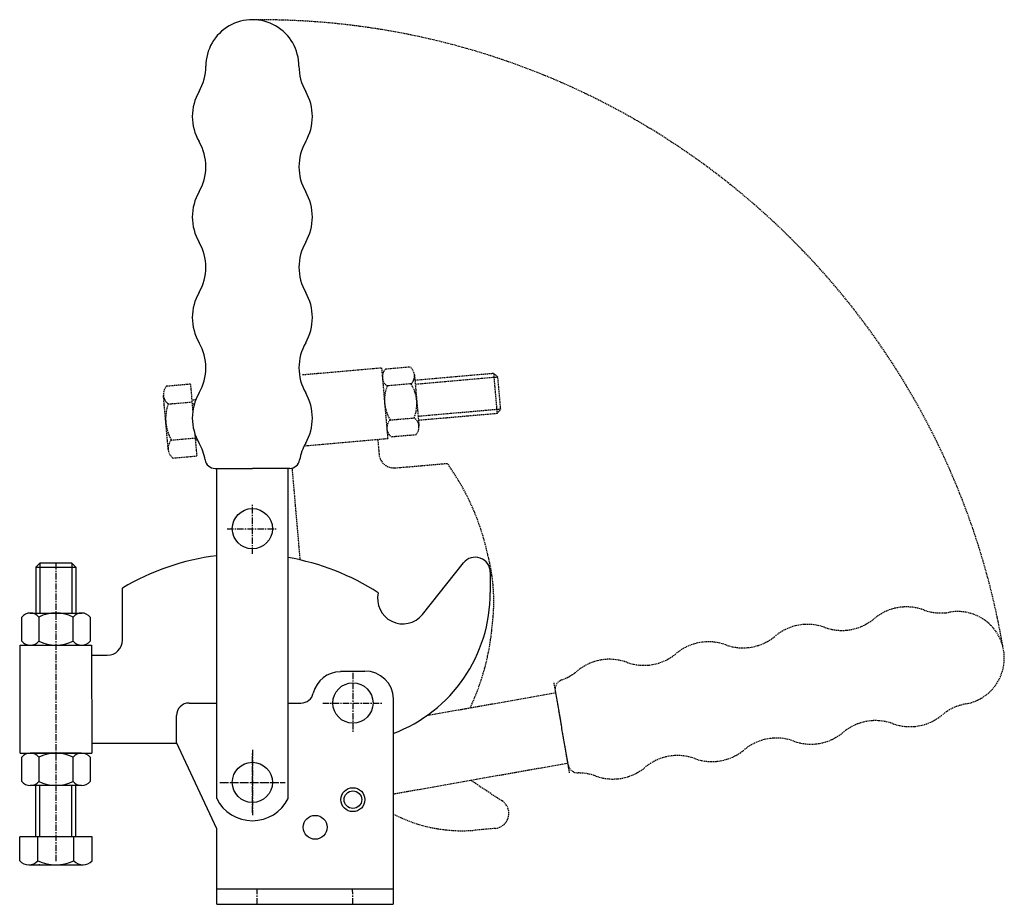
# Model space of a CAD drawing. Extents: x 343 to 539, y 230 to 406.
import ezdxf

# ---------------------------------------------------------------- set-up
doc = ezdxf.new("R2010")
doc.units = 0
doc.linetypes.add('CENTER', pattern=[2, 1.25, -0.25, 0.25, -0.25])
doc.linetypes.add('HIDDEN', pattern=[0.375, 0.25, -0.125])
doc.layers.get('0').update_dxf_attribs({"linetype": 'CONTINUOUS'})
doc.layers.add('BRAUER-1', color=1, linetype='CENTER')
doc.layers.add('BRAUER-5', color=4, linetype='HIDDEN')

# ---------------------------------------------------------------- blocks, each defined once
blk = doc.blocks.new('CV250S_SP')
for p, q in [((-3.199996, 16.30005), (-4, 15.500047)), ((-3.199996, 16.30005), (-3.199997, 6.400048)), ((3.199996, 16.30005), (-3.199996, 16.30005)), ((4.000001, 15.500046), (3.199996, 16.30005)), ((3.199996, 16.30005), (3.199996, 6.400048)), ((-4, 15.500047), (-4.000001, 6.400048)), ((-4, 15.500047), (4.000001, 15.500046)), ((-4, 15.500047), (-3.384735, 15.500047)), ((4.000001, 15.500046), (4, 6.400048)), ((-5.084747, 6.400048), (5.115265, 6.400048)), ((-6.784744, 0.800058), (-6.784744, 5.600061)), ((-3.384735, 5.600061), (-3.384735, 0.800058)), ((3.415253, 0.800057), (3.415253, 5.60006)), ((6.815262, 5.60006), (6.815262, 0.800057)), ((-7.084743, -0.001488), (7.115257, 0.001494)), ((-5.084748, -0.001068), (5.115264, 0.001074)), ((7.115257, 0.001494), (7.119772, -21.498506)), ((-7.080228, -21.501487), (-7.084743, -0.001488)), ((-7.080228, -21.501487), (7.119772, -21.498506)), ((5.115264, -21.498927), (-5.084748, -21.501068)), ((-6.784745, -27.099944), (-6.784745, -22.299948)), ((-3.384736, -22.299949), (-3.384736, -27.099944)), ((3.415252, -27.099944), (3.415252, -22.299949)), ((6.815261, -22.299949), (6.815261, -27.099944)), ((5.115264, -27.899947), (-5.084748, -27.899947)), ((-4.000001, -38.09995), (-4.000001, -27.899947)), ((-3.199999, -38.09995), (-3.199998, -27.899947)), ((3.199995, -38.09995), (3.199996, -27.899947)), ((3.999999, -38.09995), (3.999999, -27.899947)), ((7.199998, -38.09995), (-7.200001, -38.09995)), ((-7.200001, -42.89995), (-7.200001, -38.09995)), ((-3.600001, -42.89995), (-3.600001, -38.09995)), ((3.599998, -42.89995), (3.599998, -38.09995)), ((7.199998, -42.89995), (7.199998, -38.09995)), ((-5.400002, -43.69995), (5.399999, -43.69995)), ((-3.199998, -43.69995), (-3.384736, -43.69995))]:
    blk.add_line(p, q)
for centre, radius, start, end in [((-5.084747, 4.193658), 2.206345, 39.600603, 140.399136), ((0.015259, -1.224738), 7.624817, 63.518325, 116.481673), ((5.115265, 4.193658), 2.206356, 39.600855, 140.399404), ((-5.084747, 2.20646), 2.206356, 219.600855, 320.399404), ((0.015259, 7.624856), 7.624817, 243.518325, 296.481673), ((5.115265, 2.20646), 2.206345, 219.600602, 320.399136), ((-5.084748, -23.706343), 2.20634, 39.60045, 140.399296), ((0.015258, -29.124747), 7.624817, 63.518325, 116.481676), ((5.115264, -23.706344), 2.206352, 39.600702, 140.399545), ((-5.084748, -25.693549), 2.206352, 219.600702, 320.399545), ((0.015258, -20.275145), 7.624817, 243.518325, 296.481673), ((5.115264, -25.693542), 2.206345, 219.600602, 320.399156), ((-5.400002, -41.27495), 2.425, 222.075022, 317.924978), ((-0.000001, -35.19995), 8.5, 244.942385, 295.057615), ((5.399999, -41.27495), 2.425, 222.075022, 317.924978)]:
    blk.add_arc(centre, radius, start, end)
at = {"layer": 'BRAUER-1'}
blk.add_line((0, 16.30005), (0, -43.144331), dxfattribs=at)

msp = doc.modelspace()

# ---------------------------------------------------------------- linework, layer by layer
for p, q in [((381.604383, 316.735717), (389.03651, 316.735717)), ((381.604383, 316.735717), (389.03651, 316.735717)), ((381.936519, 251.04145), (381.936504, 316.735717)), ((396.468638, 316.735719), (389.03651, 316.735717)), ((396.468638, 316.735717), (389.03651, 316.735717)), ((396.136515, 251.04145), (396.136501, 316.735717)), ((422.863778, 287.680106), (431.01687, 297.918937)), ((436.363716, 296.050784), (436.364541, 292.056333)), ((363.181863, 282.541222), (363.179721, 292.916555)), ((357.082422, 279.540004), (360.182483, 279.540603)), ((406.536525, 276.400901), (411.436519, 276.400901)), ((417.036519, 270.900901), (417.036518, 229.999999)), ((376.436519, 270.050896), (381.936519, 270.050895)), ((396.136516, 270.050895), (398.708522, 270.050895)), ((373.936519, 262.1809), (373.936519, 267.550896)), ((357.186035, 262.04005), (373.936519, 262.040029)), ((381.936518, 245.024833), (373.936519, 262.1809)), ((381.999918, 230), (381.936518, 245.024833)), ((417.036518, 232.999999), (381.999918, 233)), ((381.999918, 230), (417.036518, 229.999999))]:
    msp.add_line(p, q)
for centre, radius in [((389.036526, 304.730903), 4), ((409.036525, 270.050895), 4), ((389.036525, 254.250907), 4), ((409.036525, 250.820914), 2.380005), ((409.036525, 250.820914), 1.75), ((401.536525, 245.320914), 2.380004)]:
    msp.add_circle(centre, radius)
for centre, radius, start, end in [((389.036525, 396.735721), 9.264279, 359.999989, 180.000012), ((369.772246, 396.73572), 10, 329.999987, 359.999994), ((408.300799, 396.735719), 10, 179.999989, 210), ((387.092751, 386.735716), 10, 149.999984, 209.999974), ((390.980291, 386.735719), 10, 329.999999, 30), ((369.77224, 376.73572), 10, 329.999987, 30.000004), ((408.300799, 376.735719), 10, 149.999989, 210), ((387.092746, 366.735716), 10, 149.999987, 209.999974), ((390.98029, 366.735719), 10, 329.999999, 29.999997), ((369.772235, 356.73572), 10, 329.999984, 30.000004), ((408.300798, 356.735719), 10, 149.999989, 210), ((387.09274, 346.735716), 10, 149.999987, 209.999974), ((390.98029, 346.735719), 10, 329.999999, 30), ((369.772229, 336.73572), 10, 329.999987, 30.000004), ((408.300798, 336.735719), 10, 149.999989, 210), ((387.092734, 326.735716), 10, 149.999984, 209.999974), ((390.980289, 326.735719), 10, 329.999999, 29.999997), ((369.772223, 316.73572), 10, 9.594053, 29.999994), ((408.300797, 316.735719), 10, 149.999989, 170.40593), ((381.604383, 318.735717), 2, 189.594055, 270), ((396.468638, 318.735719), 2, 270, 350.40593), ((387.867356, 251.452334), 48.257237, 97.059526, 120.769403), ((387.867356, 251.452334), 48.257237, 57.084063, 80.133338), ((433.363716, 296.050164), 3, 0.011832, 141.469996), ((418.952372, 290.794726), 4.999996, 166.490289, 321.469982), ((406.455583, 291.949652), 29.909149, 290.718022, 0.204367), ((360.181863, 282.540603), 3, 270.011841, 0.01184), ((406.536525, 270.700889), 5.544719, 89.999999, 166.074619), ((411.436519, 270.700889), 5.700012, 2.082691, 90), ((398.708522, 272.550895), 2.499995, 269.999998, 348.097297), ((376.436519, 267.550896), 2.5, 89.999999, 180), ((389.036525, 254.55091), 7.919986, 206.302715, 333.697235)]:
    msp.add_arc(centre, radius, start, end)
at = {"layer": 'BRAUER-1'}
for p, q in [((389.036526, 299.730903), (389.036526, 309.730903)), ((384.036526, 304.730903), (394.036526, 304.730903)), ((409.036525, 276.050895), (409.036525, 264.050895)), ((403.036525, 270.050895), (415.036525, 270.050895)), ((389.036525, 260.750907), (389.036525, 247.750907)), ((389.036525, 248.250907), (389.036525, 260.250907)), ((382.536525, 254.250908), (395.536525, 254.250907)), ((383.036525, 254.250908), (395.036525, 254.250907)), ((390, 230), (389.986438, 233)), ((409.000194, 229.999999), (408.986632, 232.999999))]:
    msp.add_line(p, q, dxfattribs=at)
at = {"layer": 'BRAUER-5'}
for p, q in [((415.55569, 336.522032), (420.337428, 336.940379)), ((399.034889, 335.379003), (414.730654, 336.755525)), ((414.730654, 336.755525), (415.971236, 322.609821)), ((421.282535, 335.316575), (422.171525, 325.155377)), ((437.017347, 335.604301), (421.377077, 334.235956)), ((437.017347, 335.604301), (437.070971, 334.991378)), ((437.884031, 334.877067), (437.017347, 335.604301)), ((437.017347, 335.604301), (437.714592, 327.634743)), ((371.985783, 333.127002), (376.767517, 333.545349)), ((377.222693, 328.342666), (376.767517, 333.545349)), ((420.633758, 333.553309), (415.852021, 333.134961)), ((437.884031, 334.877067), (421.446802, 333.438997)), ((438.441827, 328.501428), (437.884031, 334.877067)), ((372.286989, 320.505224), (371.345707, 331.264127)), ((371.53745, 329.072495), (371.521349, 329.25653)), ((372.299543, 329.540701), (377.081278, 329.959048)), ((377.046415, 330.357527), (377.797455, 330.423234)), ((377.11614, 329.560568), (377.510238, 329.595047)), ((438.441827, 328.501428), (422.004598, 327.063357)), ((437.714592, 327.634743), (422.074323, 326.266398)), ((437.714592, 327.634743), (438.441827, 328.501428)), ((416.444678, 326.360849), (421.226415, 326.779196)), ((378.022559, 319.200145), (377.651685, 323.439265)), ((377.673936, 323.184928), (377.742107, 323.190892)), ((421.522746, 323.392126), (416.741008, 322.973778)), ((372.927064, 322.368099), (377.708799, 322.786446)), ((377.743661, 322.387969), (378.073468, 322.416823)), ((415.971236, 322.609821), (399.327929, 321.150199)), ((413.978858, 322.435089), (414.232212, 319.546115)), ((373.240825, 318.781798), (378.022559, 319.200145)), ((417.482826, 316.81967), (427.818491, 317.726074)), ((396.906439, 316.784225), (398.50409, 298.522716)), ((448.99185, 274.063037), (450.57205, 265.10128)), ((449.281474, 272.420497), (450.57205, 265.10128)), ((423.712647, 267.574778), (449.339147, 272.093421)), ((451.862627, 257.782063), (450.57205, 265.10128)), ((452.152252, 256.139508), (450.57205, 265.10128)), ((417.036519, 251.96091), (451.80495, 258.109154)), ((432.494844, 254.704262), (438.714234, 250.583052)), ((437.319198, 245.093732), (433.340019, 244.744771))]:
    msp.add_line(p, q, dxfattribs=at)
for centre, radius, start, end in [((390.565131, 256.080106), 149.908566, 9.647461, 90.584257), ((419.084541, 335.124275), 2.206345, 314.600603, 55.399136), ((417.104905, 334.95108), 2.206356, 134.600855, 235.399404), ((373.761479, 331.475479), 2.425, 137.07502, 232.924976), ((422.947177, 330.342725), 7.624817, 158.518325, 211.481673), ((414.131259, 329.571432), 7.624817, 338.518325, 31.481673), ((380.284003, 326.625499), 8.5, 159.942383, 210.057613), ((417.993895, 324.789882), 2.206345, 134.600602, 235.399136), ((419.973531, 324.963078), 2.206356, 314.600855, 55.399404), ((374.702761, 320.716576), 2.425, 137.07502, 232.924976), ((417.220742, 319.8082), 3, 185.011841, 275.01184), ((388.663723, 289.518538), 48.257237, 12.059526, 35.769403), ((400.540974, 290.265049), 36.528151, 352.385066, 14.807798), ((519.171061, 279.170881), 10, 69.999984, 129.999974), ((526.011469, 297.964732), 10, 249.999987, 279.999994), ((529.356677, 278.99312), 9.264279, 279.999989, 100.000012), ((506.315313, 294.491774), 10, 249.999987, 310.000004), ((388.663723, 289.518538), 48.257237, 334.974845, 355.133338), ((499.474905, 275.697923), 10, 69.999987, 129.999974), ((479.778749, 272.224965), 10, 69.999987, 129.999974), ((486.619157, 291.018815), 10, 249.999984, 310.000004), ((460.082593, 268.752008), 10, 69.999984, 129.999974), ((466.923001, 287.545858), 10, 249.999987, 310.000004), ((447.226844, 284.0729), 10, 289.594053, 309.999994), ((451.25109, 272.767793), 2, 109.594055, 190), ((532.701881, 260.021514), 10, 99.999989, 130), ((513.005726, 256.54855), 10, 69.999989, 130), ((519.846129, 275.342402), 10, 249.999999, 310), ((493.30957, 253.075588), 10, 69.999989, 130), ((500.149973, 271.86944), 10, 249.999999, 309.999997), ((480.453818, 268.396476), 10, 249.999999, 310), ((473.613415, 249.602624), 10, 69.999989, 130), ((453.832243, 258.12936), 2, 190, 270.40593), ((460.757663, 264.923514), 10, 249.999999, 309.999997), ((453.91726, 246.129661), 10, 69.999989, 90.40593), ((437.057114, 248.082262), 3, 275.011832, 56.469996), ((430.735079, 274.286116), 29.655973, 242.489205, 275.039278)]:
    msp.add_arc(centre, radius, start, end, dxfattribs=at)

# ---------------------------------------------------------------- block references
msp.add_blockref('CV250S_SP', (349.950004, 281.550874))

doc.saveas('drawing.dxf')
